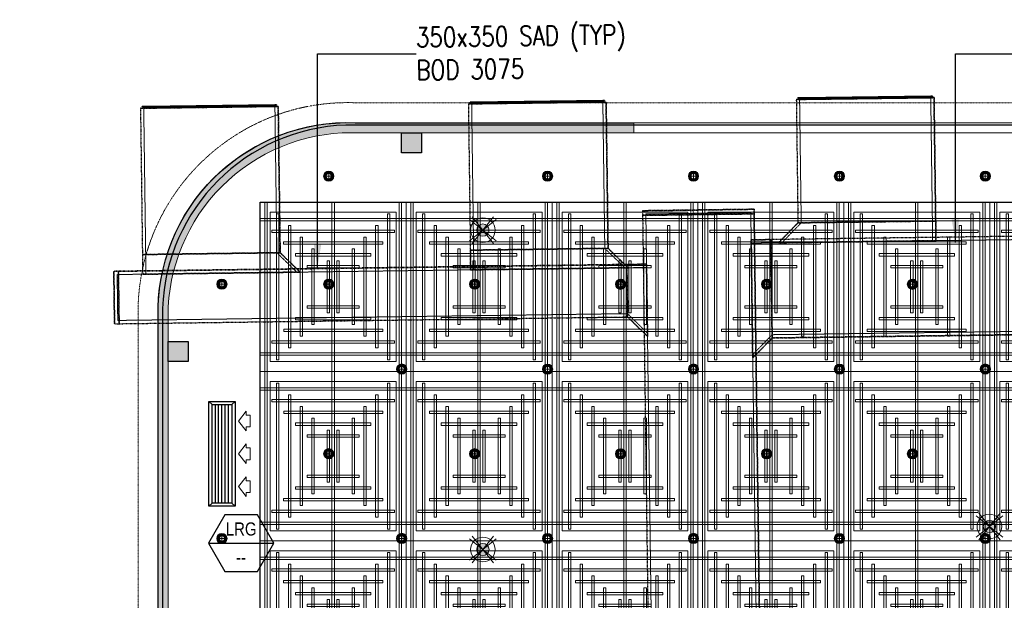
# Model space of a CAD drawing. Header units: millimetres. Extents: x -1097 to 62791, y -9731 to 18031.
# Tile 49 of 59: x -1097 to 6408, y 5337 to 9763. Entities that reach past the tile are written whole.
import ezdxf
from ezdxf.enums import TextEntityAlignment as Align

# ---------------------------------------------------------------- set-up
doc = ezdxf.new("R2010")
doc.units = ezdxf.units.MM
for name, pattern in [('( Dashed )', [0.75, 0.5, -0.25]), ('DASHED', [19.05, 12.7, -6.35]), ('Hidden 0_75', [1.5, 0.75, -0.75])]:
    doc.linetypes.add(name, pattern=pattern)
for name, color, linetype in [('0-MSC-MCP', 3, 'Continuous'), ('Flooring', 8, 'Continuous'), ('Legend', 7, 'Continuous')]:
    doc.layers.add(name, color=color, linetype=linetype)
for name, color, linetype, lineweight in [('00 Structural', 2, 'Continuous', 25), ('02 Furniture', 14, 'Continuous', 25), ('02_Elevation 00', 8, 'Continuous', 9), ('08_Hatch', 140, 'Continuous', 9), ('ACMV-XT-DUCT', 7, 'DASHED', 9), ('Ceiling', 14, 'Continuous', 9), ('E Celing Lighting', 5, 'DASHED', 5), ('Furniture', 14, 'Continuous', 9), ('Grey', 8, 'Continuous', 9), ('Lighting (Ceiling)', 160, 'Continuous', 15), ('V-ANNO-TEXT', 7, 'Continuous', 5), ('V-DIFF', 6, 'Continuous', 25)]:
    doc.layers.add(name, color=color, linetype=linetype, lineweight=lineweight)
doc.layers.add('03 Partition', color=7, linetype='Continuous', lineweight=25, true_color=0x2776bb)
doc.layers.add('ACMV-RA-FLOW-ARROW', color=1, linetype='Continuous', lineweight=20, true_color=0xff0000)
for name, color, linetype, true_color in [('ACMV-DUCT-THERMAL-EXT-INS', 9, 'DASHED', 0x808080), ('ACMV-GRD', 30, 'Continuous', 0xff7f00), ('RCP LAYOUT', 9, 'Continuous', 0x808080)]:
    doc.layers.add(name, color=color, linetype=linetype, true_color=true_color)
doc.styles.add('Arial Narrow', font='ARIALN.TTF')
doc.styles.add('Romans', font='romans.shx', dxfattribs={"width": 0.8})
doc.styles.get("Standard").update_dxf_attribs({"font": 'arial.ttf', "width": 0.8})
doc.dimstyles.new('ISO-25', dxfattribs={"dimtxt": 2.5, "dimasz": 2.5, "dimexe": 1.25, "dimexo": 0.625, "dimtad": 1, "dimtxsty": 'Standard', "dimcen": 2.5, "dimadec": 0, "dimazin": 0, "dimtfac": 1, "dimtmove": 0, "dimatfit": 3, "dimfxl": 1, "dimarcsym": 0})

# ---------------------------------------------------------------- blocks, each defined once
blk = doc.blocks.new('tsf H external wall')
at = {"layer": '03 Partition', "color": 8, "ltscale": 0.25, "true_color": 0x808080}
blk.add_lwpolyline([(1716285.81, -77864.05), (1716384.23, -77864.05, -0.432885), (1716442.64, -77923.15), (1716442.64, -78006.87)], format="xyb", dxfattribs=at)
blk = doc.blocks.new('plnnnn')
at = {"layer": '0-MSC-MCP', "ltscale": 0.25, "true_color": 0x808080}
h = blk.add_hatch(color=8, dxfattribs=at)
h.dxf.hatch_style = 1
h.paths.add_polyline_path([(1723421.03, -77565.43), (1723421.03, -77562.43), (1723333.21, -77562.43, 0.394212), (1723278.21, -77617.43), (1723278.21, -77719.26), (1723281.21, -77719.26), (1723281.21, -77620.43, -0.414214), (1723336.21, -77565.43)])
at = {"layer": '02_Elevation 00', "color": 8, "ltscale": 0.25, "true_color": 0x808080}
blk.add_line((1723421.03, -77565.43), (1723539.27, -77565.43), dxfattribs=at)
at = {"layer": '08_Hatch', "color": 8, "ltscale": 0.25, "true_color": 0x808080}
blk.add_lwpolyline([(1723281.21, -77719.26), (1723278.21, -77719.26), (1723278.21, -77617.43, -0.394212), (1723333.21, -77562.43), (1723421.03, -77562.43), (1723421.03, -77565.43), (1723336.21, -77565.43, 0.414214), (1723281.21, -77620.43)], format="xyb", close=True, dxfattribs=at)
at = {"layer": '02 Furniture', "color": 8, "true_color": 0x808080, "rotation": 90}
blk.add_blockref('tsf H external wall', (1645414.16, -1794005.07), dxfattribs=at)
blk = doc.blocks.new('ljbsdinfpn')
at = {"layer": 'Lighting (Ceiling)', "true_color": 0x808080}
h = blk.add_hatch(color=8, dxfattribs=at)
h.dxf.hatch_style = 1
edge = h.paths.add_edge_path()
edge.add_arc((-23157.71, -1088.48), 1.85, 0, 360)
h = blk.add_hatch(color=8, dxfattribs=at)
h.dxf.hatch_style = 1
edge = h.paths.add_edge_path()
edge.add_arc((-23157.71, -1088.48), 1.85, 0, 360)
at = {"layer": 'Lighting (Ceiling)', "color": 8, "true_color": 0x808080, "elevation": 0}
for points in [[(-23153.73, -1085.29), (-23161.69, -1091.68)], [(-23153.73, -1091.68), (-23161.69, -1085.29)], [(-23160.91, -1084.5), (-23154.51, -1092.46)], [(-23154.51, -1084.5), (-23160.91, -1092.46)]]:
    blk.add_lwpolyline(points, dxfattribs=at)
at = {"layer": 'Lighting (Ceiling)', "color": 8, "true_color": 0x808080}
for radius in [3.7, 3.7, 1.85, 1.85]:
    blk.add_circle((-23157.71, -1088.48, 0), radius, dxfattribs=at)
blk = doc.blocks.new('skievubjn')
at = {"layer": 'E Celing Lighting'}
for p in [(1744216.73, -77456.19, 0), (1744368.74, -77545.14, 0), (1744216.73, -77552.05, 0)]:
    blk.add_blockref('ljbsdinfpn', p, dxfattribs=at)
blk = doc.blocks.new('steel cols')
at = {"layer": '00 Structural', "ltscale": 0.25, "true_color": 0x808080}
h = blk.add_hatch(color=8, dxfattribs=at)
h.dxf.hatch_style = 1
h.paths.add_polyline_path([(1723381.98, -77443.61), (1723381.98, -77449.61), (1723387.98, -77449.61), (1723387.98, -77443.61)])
at = {"layer": '00 Structural', "color": 8, "ltscale": 0.25, "true_color": 0x808080}
blk.add_lwpolyline([(1723381.98, -77443.61), (1723387.98, -77443.61), (1723387.98, -77449.61), (1723381.98, -77449.61)], close=True, dxfattribs=at)
blk = doc.blocks.new('columns by us')
at = {"layer": '00 Structural', "color": 8, "true_color": 0x808080}
for p in [(-30.76, -121.82), (-100.76, -184.52)]:
    blk.add_blockref('steel cols', p, dxfattribs=at)
blk = doc.blocks.new('cl')
at = {"layer": 'Lighting (Ceiling)', "true_color": 0x808080}
h = blk.add_hatch(color=8, dxfattribs=at)
h.dxf.hatch_style = 1
h.paths.add_polyline_path([(1.53, 0.03, 1), (-1.53, 0.03, 1)])
h.paths.add_polyline_path([(-0.81, 0.03, -1), (0.81, 0.03, -1)], flags=16)
at = {"layer": 'Lighting (Ceiling)', "color": 8, "true_color": 0x808080}
for p, q in [((-1.53, 0.03), (1.53, 0.03)), ((0, 1.56), (0, -1.5))]:
    blk.add_line(p, q, dxfattribs=at)
for radius in [1.53, 0.806]:
    blk.add_circle((0, 0.03), radius, dxfattribs=at)
blk = doc.blocks.new('iserb jk')
at = {"layer": 'E Celing Lighting'}
for p in [(1717915.97, -79694.02), (1717981.66, -79694.02), (1718025.45, -79694.02), (1718069.24, -79694.02), (1718113.03, -79694.02), (1717883.92, -79726.42), (1717915.97, -79726.42), (1717959.77, -79726.42), (1718003.56, -79726.45), (1718047.35, -79726.45), (1718091.14, -79726.45), (1717937.87, -79751.89), (1717981.66, -79751.92), (1718025.45, -79751.89), (1718069.24, -79751.92), (1718113.03, -79751.89), (1717915.97, -79777.3), (1717959.77, -79777.3), (1718003.56, -79777.33), (1718047.35, -79777.33), (1718091.14, -79777.33), (1717883.92, -79802.75), (1717937.87, -79802.72), (1717981.66, -79802.75), (1718025.45, -79802.72), (1718069.24, -79802.75), (1718113.03, -79802.72)]:
    blk.add_blockref('cl', p, dxfattribs=at)
blk = doc.blocks.new('ceiling inst 2')
at = {"color": 8, "lineweight": 0, "ltscale": 0.25, "true_color": 0x808080}
for points in [[(1722740.06, -79108.62), (1722783.85, -79108.62), (1722783.85, -79057.79), (1722740.06, -79057.79)], [(1722743.06, -79105.62), (1722780.85, -79105.62), (1722780.85, -79060.79), (1722743.06, -79060.79)]]:
    blk.add_lwpolyline(points, close=True, dxfattribs=at)
at = {"layer": 'Ceiling', "color": 8, "lineweight": 0, "ltscale": 0.25, "true_color": 0x808080}
for points in [[(1722741.47, -79108.62), (1722742.17, -79108.62), (1722742.17, -79057.79), (1722741.47, -79057.79)], [(1722761.6, -79108.62), (1722762.31, -79108.62), (1722762.31, -79057.79), (1722761.6, -79057.79)], [(1722782.44, -79108.62), (1722781.74, -79108.62), (1722781.74, -79057.79), (1722782.44, -79057.79)], [(1722744.99, -79105.1), (1722745.69, -79105.1), (1722745.69, -79061.31), (1722744.99, -79061.31)], [(1722778.22, -79105.1), (1722778.93, -79105.1), (1722778.93, -79061.31), (1722778.22, -79061.31)], [(1722783.85, -79063.42), (1722740.06, -79063.42), (1722740.06, -79062.72), (1722783.85, -79062.72)], [(1722748.5, -79101.58), (1722749.21, -79101.58), (1722749.21, -79064.83), (1722748.5, -79064.83)], [(1722774.7, -79101.58), (1722775.41, -79101.58), (1722775.41, -79064.83), (1722774.7, -79064.83)], [(1722780.33, -79066.24), (1722780.33, -79066.94), (1722743.58, -79066.94), (1722743.58, -79066.24)], [(1722776.82, -79069.76), (1722776.82, -79070.46), (1722747.1, -79070.46), (1722747.1, -79069.76)], [(1722752.02, -79098.06), (1722752.73, -79098.06), (1722752.73, -79068.35), (1722752.02, -79068.35)], [(1722771.19, -79098.06), (1722771.89, -79098.06), (1722771.89, -79068.35), (1722771.19, -79068.35)], [(1722773.3, -79073.27), (1722773.3, -79073.98), (1722750.62, -79073.98), (1722750.62, -79073.27)], [(1722756.25, -79094.54), (1722755.54, -79094.54), (1722755.54, -79071.87), (1722756.25, -79071.87)], [(1722767.67, -79094.54), (1722768.37, -79094.54), (1722768.37, -79071.87), (1722767.67, -79071.87)], [(1722769.78, -79076.79), (1722769.78, -79077.5), (1722754.14, -79077.5), (1722754.14, -79076.79)], [(1722760.82, -79091.03), (1722760.12, -79091.03), (1722760.12, -79075.38), (1722760.82, -79075.38)], [(1722763.09, -79091.03), (1722763.8, -79091.03), (1722763.8, -79075.38), (1722763.09, -79075.38)], [(1722769.78, -79089.62), (1722769.78, -79088.91), (1722754.14, -79088.91), (1722754.14, -79089.62)], [(1722773.3, -79093.14), (1722773.3, -79092.43), (1722750.62, -79092.43), (1722750.62, -79093.14)], [(1722776.81, -79096.65), (1722776.81, -79095.95), (1722747.1, -79095.95), (1722747.1, -79096.65)], [(1722780.33, -79100.17), (1722780.33, -79099.47), (1722743.58, -79099.47), (1722743.58, -79100.17)], [(1722783.85, -79102.99), (1722740.06, -79102.99), (1722740.06, -79103.69), (1722783.85, -79103.69)]]:
    blk.add_lwpolyline(points, close=True, dxfattribs=at)
blk = doc.blocks.new('grid 2')
at = {"color": 8, "ltscale": 0.25, "true_color": 0x808080}
blk.add_lwpolyline([(1721746.24, -78535.54), (1721746.24, -78738.84), (1721658.66, -78738.84), (1721658.66, -78992.95), (1721877.62, -78992.95), (1721877.62, -79196.24), (1721527.29, -79196.24), (1721527.29, -79145.42), (1721483.5, -79145.42), (1721483.5, -78942.13), (1721527.29, -78942.13), (1721527.29, -78789.66), (1721483.5, -78789.66), (1721483.5, -78535.54)], close=True, dxfattribs=at)
at = {"layer": 'Flooring', "color": 8, "ltscale": 0.25, "true_color": 0x808080}
blk.add_lwpolyline([(1721906.16, -78870.12, -0.943473), (1721833.91, -78865.91), (1721778.56, -78865.54), (1721778.56, -78747.53), (1721976.22, -78747.52, -0.340693), (1722275.42, -78512.44), (1721509.19, -78512.44, 0.394212), (1721454.19, -78567.44), (1721454.19, -78812.39, -1.031559), (1721454.19, -78919.4), (1721454.19, -79157.98), (1721499.19, -79157.98), (1721499.19, -79214.98), (1721906.18, -79214.98), (1721906.16, -78870.06)], format="xyb", dxfattribs=at)
at = {"color": 8, "true_color": 0x808080, "xscale": -1}
for p in [(3444267.35, 522.25), (3444354.93, 522.25), (3444442.51, 522.25), (3444267.35, 420.6), (3444354.93, 420.6), (3444442.51, 420.6)]:
    blk.add_blockref('ceiling inst 2', p, dxfattribs=at)
at = {"color": 8, "true_color": 0x808080}
for p in [(-1212.77, 522.25), (-1125.19, 522.25), (-1037.61, 522.25), (-1212.77, 420.6), (-1125.19, 420.6), (-1037.61, 420.6)]:
    blk.add_blockref('ceiling inst 2', p, dxfattribs=at)
at = {"color": 8, "true_color": 0x808080, "rotation": 180}
for p in [(3444267.35, -157694.98), (3444354.93, -157694.98), (3444442.51, -157694.98)]:
    blk.add_blockref('ceiling inst 2', p, dxfattribs=at)
at = {"color": 8, "true_color": 0x808080, "xscale": -1, "rotation": 180}
for p in [(-1212.77, -157694.98), (-1125.19, -157694.98), (-1037.61, -157694.98)]:
    blk.add_blockref('ceiling inst 2', p, dxfattribs=at)
blk = doc.blocks.new('IRISH HOUSE-RCP LAYOUT')
at = {"layer": 'Furniture', "color": 8, "ltscale": 0.25, "true_color": 0x808080}
blk.add_lwpolyline([(20816.5, 8977.7), (1459, 8977.7, 0.414152), (-41.7, 7586.2), (-41.9, 944, 0.95654), (-42, -944), (-42.2, -7416.7), (-194.6, -7416.7), (-194.6, -9019.3), (1106, -9019.3), (1106, -8866.9), (11438.4, -8866.9)], format="xyb", dxfattribs=at)
at = {"layer": 'Grey', "color": 8, "linetype": '( Dashed )', "ltscale": 0.2, "true_color": 0x808080}
blk.add_lwpolyline([(20817, 8977.8), (20816.5, 9130.1), (1461.7, 9130.1, 0.414155), (-194.1, 7589), (-194.3, 1080, 0.836103), (-194.4, -1080), (-194.6, -7264.3), (-347, -7264.3), (-347, -9171.7), (1258.4, -9171.7), (1258.4, -9019.3), (11438.4, -9019.3), (11438.4, -8866.9)], format="xyb", dxfattribs=at)
at = {"xscale": 25.4, "yscale": 25.4, "zscale": 25.4}
blk.add_blockref('grid 2', (-43724944.7, 2003175.6), dxfattribs=at)
at = {"layer": '00 Structural', "color": 8, "true_color": 0x808080, "xscale": 25.4, "yscale": 25.4, "zscale": 25.4}
blk.add_blockref('columns by us', (-43771308.8, 1979063.5), dxfattribs=at)
at = {"layer": 'E Celing Lighting', "color": 8, "true_color": 0x808080, "xscale": 25.4, "yscale": 25.4, "zscale": 25.4}
for name, p in [('iserb jk', (-43633807.3, 2032797.3)), ('skievubjn', (-43712465.3, 2003193.7))]:
    blk.add_blockref(name, p, dxfattribs=at)
at = {"layer": 'Grey', "color": 8, "true_color": 0x808080, "xscale": 25.4, "yscale": 25.4, "zscale": 25.4}
blk.add_blockref('plnnnn', (-43771308.8, 1979063.5), dxfattribs=at)
blk = doc.blocks.new('RA-LBG-750x150')
at = {"layer": 'ACMV-GRD'}
for p, q in [((-375, 75), (-400, 100)), ((375, 75), (400, 100)), ((-375, -75), (-400, -100)), ((375, -75), (400, -100))]:
    blk.add_line(p, q, dxfattribs=at)
at = {"layer": 'ACMV-GRD', "color": 8, "true_color": 0x808080}
for p, q in [((-375, 50), (375, 50)), ((-375, 25), (375, 25)), ((-375, 0), (375, 0)), ((-375, -25), (375, -25)), ((-375, -50), (375, -50))]:
    blk.add_line(p, q, dxfattribs=at)
at = {"layer": 'ACMV-GRD'}
for points in [[(-400, 100), (400, 100), (400, -100), (-400, -100)], [(-375, 75), (375, 75), (375, -75), (-375, -75)]]:
    blk.add_lwpolyline(points, close=True, dxfattribs=at)
at = {"layer": 'ACMV-RA-FLOW-ARROW'}
for points in [[(-250, -125), (-325, -185), (-295, -185), (-295, -215), (-205, -215), (-205, -185), (-175, -185), (-250, -125)], [(0, -125), (-75, -185), (-45, -185), (-45, -215), (45, -215), (45, -185), (75, -185), (0, -125)], [(250, -125), (175, -185), (205, -185), (205, -215), (295, -215), (295, -185), (325, -185), (250, -125)]]:
    blk.add_lwpolyline(points, dxfattribs=at)
blk = doc.blocks.new('AIR Terminal Tag')
at = {"layer": 'Legend'}
blk.add_line((-250, 0), (250, 0), dxfattribs=at)
blk.add_lwpolyline([(-125, 216.5), (-250, 0), (-125, -216.5), (125, -216.5), (250, 0), (125, 216.5)], close=True, dxfattribs=at)
at = {"layer": 'Legend', "style": 'Arial Narrow'}
for tag, p in [('AIR_TERMINAL_TYPE_NUMBER', (0, 108.3)), ('CFM', (0, -108.3))]:
    blk.add_attdef(tag, text='', height=100, dxfattribs=at).set_placement(p, align=Align.MIDDLE_CENTER)
blk = doc.blocks.new('A$C4ac76d66')
at = {"layer": 'ACMV-DUCT-THERMAL-EXT-INS', "linetype": 'Hidden 0_75'}
for p, q in [((-9597, 9163.8), (-10646.9, 9149.8)), ((-10646.9, 9149.8), (-9597, 9163.8)), ((-9582.2, 8048.4), (-9597, 9163.8)), ((-9597, 9163.8), (-9582.2, 8048.4)), ((-7097.3, 9197.1), (-8147.2, 9183.1)), ((-8147.2, 9183.1), (-7097.3, 9197.1)), ((-8147.2, 9183.1), (-8132.3, 8067.7)), ((-8147.2, 9183.1), (-8132.3, 8067.7)), ((-7082.4, 8081.7), (-7097.3, 9197.1)), ((-7097.3, 9197.1), (-7082.4, 8081.7)), ((-4597.5, 9230.4), (-5647.4, 9216.5)), ((-5647.4, 9216.5), (-4597.5, 9230.4)), ((-5647.4, 9216.5), (-5634.9, 8276)), ((-5647.4, 9216.5), (-5634.9, 8276)), ((-4583, 8140), (-4597.5, 9230.4)), ((-4597.5, 9230.4), (-4583, 8140)), ((-10646.9, 9149.8), (-10630.1, 7884.4)), ((-10646.9, 9149.8), (-10630.1, 7884.4)), ((-5969.7, 8379.6), (-6819.6, 8368.3)), ((-6819.6, 8368.3), (-5969.7, 8379.6)), ((-6819.6, 8368.3), (-6752.3, 3315.2)), ((-6819.6, 8368.3), (-6752.3, 3315.2)), ((-5969.2, 8344.6), (-6819.2, 8333.3)), ((-6819.2, 8333.3), (-5969.2, 8344.6)), ((-5969.2, 8344.6), (-6819.2, 8333.3)), ((-6819.2, 8333.3), (-5969.2, 8344.6)), ((-5969.7, 8379.6), (-5969.2, 8344.6)), ((-5969.2, 8344.6), (-5969.7, 8379.6)), ((-5902.4, 3326.5), (-5969.2, 8344.6)), ((-5969.2, 8344.6), (-5902.4, 3326.5)), ((-5782.8, 8124), (-5634.9, 8276)), ((-5634.9, 8276), (-5782.8, 8124)), ((-4585, 8290), (-5634.9, 8276)), ((-5634.9, 8276), (-4585, 8290)), ((-5634.9, 8276), (-4585, 8290)), ((-4585, 8290), (-5634.9, 8276)), ((516.9, 8233), (-5841.6, 8148.3)), ((516.9, 8233), (-5841.6, 8148.3)), ((-5841.6, 8148.3), (-5991.6, 8146.3)), ((-5991.6, 8146.3), (-5841.6, 8148.3)), ((-5991.6, 8146.3), (-5979.6, 7246.3)), ((-5979.6, 7246.3), (-5991.6, 8146.3)), ((-5831.6, 7398.3), (-5841.6, 8148.3)), ((-5841.6, 8148.3), (-5831.6, 7398.3)), ((-5831.6, 7398.3), (-5841.6, 8148.3)), ((-5841.6, 8148.3), (-5831.6, 7398.3)), ((-4583, 8140), (-5782.8, 8124)), ((-5782.8, 8124), (-4583, 8140)), ((-9582.2, 8048.4), (-10632.1, 8034.4)), ((-10632.1, 8034.4), (-9582.2, 8048.4)), ((-9582.2, 8048.4), (-10632.1, 8034.4)), ((-10632.1, 8034.4), (-9582.2, 8048.4)), ((-9430.2, 7900.4), (-9582.2, 8048.4)), ((-9582.2, 8048.4), (-9430.2, 7900.4)), ((-7082.4, 8081.7), (-8132.3, 8067.7)), ((-8132.3, 8067.7), (-7082.4, 8081.7)), ((-7082.4, 8081.7), (-8132.3, 8067.7)), ((-8132.3, 8067.7), (-7082.4, 8081.7)), ((-8132.3, 8067.7), (-8130.3, 7917.7)), ((-8130.3, 7917.7), (-8132.3, 8067.7)), ((-6930.4, 7933.7), (-7082.4, 8081.7)), ((-7082.4, 8081.7), (-6930.4, 7933.7)), ((-6939.2, 7958.6), (-10850.1, 7906.5)), ((-10850.1, 7906.5), (-6939.2, 7958.6)), ((-6939.2, 7958.6), (-6789.2, 7960.6)), ((-6789.2, 7960.6), (-6939.2, 7958.6)), ((-6933.8, 7558.7), (-6939.2, 7958.6)), ((-6939.2, 7958.6), (-6933.8, 7558.7)), ((-6939.2, 7958.6), (-6933.8, 7558.7)), ((-6933.8, 7558.7), (-6939.2, 7958.6)), ((-6789.2, 7960.6), (-6781.9, 7410.7)), ((-6781.9, 7410.7), (-6789.2, 7960.6)), ((-10850.1, 7906.5), (-10844.8, 7506.5)), ((-10844.8, 7506.5), (-10850.1, 7906.5)), ((-10815.1, 7907), (-10809.8, 7507)), ((-10809.8, 7507), (-10815.1, 7907)), ((-10815.1, 7907), (-10809.8, 7507)), ((-10809.8, 7507), (-10815.1, 7907)), ((-10630.1, 7884.4), (-9430.2, 7900.4)), ((-9430.2, 7900.4), (-10630.1, 7884.4)), ((-8130.3, 7917.7), (-6930.4, 7933.7)), ((-6930.4, 7933.7), (-8130.3, 7917.7)), ((-10844.8, 7506.5), (-6933.8, 7558.7)), ((-10844.8, 7506.5), (-6933.8, 7558.7)), ((-6781.9, 7410.7), (-6933.8, 7558.7)), ((-6933.8, 7558.7), (-6781.9, 7410.7)), ((-5831.6, 7398.3), (526.9, 7483.1)), ((526.9, 7483.1), (-5831.6, 7398.3)), ((-5979.6, 7246.3), (-5831.6, 7398.3)), ((-5831.6, 7398.3), (-5979.6, 7246.3))]:
    blk.add_line(p, q, dxfattribs=at)
at = {"layer": 'ACMV-XT-DUCT', "ltscale": 0.1}
for p, q in [((-10622, 9150.2), (-9622, 9163.5)), ((-9622, 9163.5), (-9607.2, 8048.1)), ((-8122.2, 9183.5), (-7122.3, 9196.8)), ((-8107.3, 8068.1), (-8122.2, 9183.5)), ((-7122.3, 9196.8), (-7107.4, 8081.4)), ((-5622.4, 9216.8), (-4622.5, 9230.1)), ((-5609.9, 8276.4), (-5622.4, 9216.8)), ((-4622.5, 9230.1), (-4610, 8289.7)), ((-10607.1, 8034.7), (-10622, 9150.2)), ((-6794.3, 8343.6), (-5994.4, 8354.3)), ((-5994.4, 8354.3), (-6794.3, 8343.6)), ((-6794.3, 8343.6), (-6794.3, 8343.6)), ((-6794.2, 8333.6), (-6794.3, 8343.6)), ((-6794.3, 8343.6), (-6794.2, 8333.6)), ((-6794.2, 8333.6), (-5994.2, 8344.3)), ((-6794.2, 8333.6), (-5994.2, 8344.3)), ((-5994.2, 8344.3), (-6794.2, 8333.6)), ((-6727.3, 3315.5), (-6794.2, 8333.6)), ((-6794.2, 8333.6), (-6794.2, 8333.6)), ((-5994.4, 8354.3), (-5994.4, 8354.3)), ((-5994.4, 8354.3), (-5994.2, 8344.3)), ((-5994.4, 8354.3), (-5994.2, 8344.3)), ((-5994.2, 8344.3), (-5927.4, 3326.2)), ((-5994.2, 8344.3), (-5994.2, 8344.3)), ((-5609.9, 8276.4), (-4610, 8289.7)), ((-5841.3, 8123.3), (517.3, 8208)), ((-5841.3, 8123.3), (-5991.3, 8121.3)), ((-5991.3, 8121.3), (-5841.3, 8123.3)), ((-5991.3, 8121.3), (-5979.9, 7271.3)), ((-5979.9, 7271.3), (-5991.3, 8121.3)), ((-5991.3, 8121.3), (-5991.3, 8121.3)), ((-5841.3, 8123.3), (-5831.9, 7423.3)), ((-5841.3, 8123.3), (-5831.9, 7423.3)), ((-5831.9, 7423.3), (-5841.3, 8123.3)), ((-5841.3, 8123.3), (-5841.3, 8123.3)), ((-10607.1, 8034.7), (-9607.2, 8048.1)), ((-10607.1, 8034.7), (-9607.2, 8048.1)), ((-9607.2, 8048.1), (-10607.1, 8034.7)), ((-10607.1, 8034.7), (-10605.1, 7884.8)), ((-10605.1, 7884.8), (-10607.1, 8034.7)), ((-10607.1, 8034.7), (-10607.1, 8034.7)), ((-9455.2, 7900.1), (-9607.2, 8048.1)), ((-9455.2, 7900.1), (-9607.2, 8048.1)), ((-9607.2, 8048.1), (-9607.2, 8048.1)), ((-8107.3, 8068.1), (-7107.4, 8081.4)), ((-8107.3, 8068.1), (-7107.4, 8081.4)), ((-7107.4, 8081.4), (-8107.3, 8068.1)), ((-8107.3, 8068.1), (-8105.3, 7918.1)), ((-8105.3, 7918.1), (-8107.3, 8068.1)), ((-8107.3, 8068.1), (-8107.3, 8068.1)), ((-6955.4, 7933.4), (-7107.4, 8081.4)), ((-6955.4, 7933.4), (-7107.4, 8081.4)), ((-10824.8, 7881.8), (-10814.8, 7882)), ((-10824.8, 7881.8), (-10814.8, 7882)), ((-10820.1, 7531.9), (-10824.8, 7881.8)), ((-10824.8, 7881.8), (-10824.8, 7881.8)), ((-10824.8, 7881.8), (-10820.1, 7531.9)), ((-10814.8, 7882), (-6938.8, 7933.6)), ((-10810.1, 7532), (-10814.8, 7882)), ((-10810.1, 7532), (-10814.8, 7882)), ((-10814.8, 7882), (-10814.8, 7882)), ((-10814.8, 7882), (-10810.1, 7532)), ((-10605.1, 7884.8), (-9455.2, 7900.1)), ((-9455.2, 7900.1), (-10605.1, 7884.8)), ((-10605.1, 7884.8), (-10605.1, 7884.8)), ((-9455.2, 7900.1), (-9455.2, 7900.1)), ((-8105.3, 7918.1), (-6955.4, 7933.4)), ((-6955.4, 7933.4), (-8105.3, 7918.1)), ((-8105.3, 7918.1), (-8105.3, 7918.1)), ((-6955.4, 7933.4), (-6955.4, 7933.4)), ((-6934.2, 7583.7), (-6938.8, 7933.6)), ((-6934.2, 7583.7), (-10810.1, 7532)), ((-10810.1, 7532), (-10820.1, 7531.9)), ((-10820.1, 7531.9), (-10810.1, 7532)), ((-10820.1, 7531.9), (-10820.1, 7531.9)), ((-10810.1, 7532), (-10810.1, 7532)), ((526.6, 7508.1), (-5831.9, 7423.3)), ((-5979.9, 7271.3), (-5831.9, 7423.3)), ((-5979.9, 7271.3), (-5831.9, 7423.3)), ((-5831.9, 7423.3), (-5831.9, 7423.3)), ((-5979.9, 7271.3), (-5979.9, 7271.3))]:
    blk.add_line(p, q, dxfattribs=at)
at = {"layer": 'ACMV-XT-DUCT', "ltscale": 0.1, "extrusion": (0, 0, -1)}
for p, q in [((-5757.8, 8124.4), (-5609.9, 8276.4)), ((-5757.8, 8124.4), (-5609.9, 8276.4)), ((-5609.9, 8276.4), (-4610, 8289.7)), ((-4610, 8289.7), (-5609.9, 8276.4)), ((-5609.9, 8276.4), (-5609.9, 8276.4)), ((-4610, 8289.7), (-4610, 8289.7)), ((-4610, 8289.7), (-4608, 8139.7)), ((-4608, 8139.7), (-4610, 8289.7)), ((-4608, 8139.7), (-5757.8, 8124.4)), ((-5757.8, 8124.4), (-4608, 8139.7)), ((-5757.8, 8124.4), (-5757.8, 8124.4)), ((-4608, 8139.7), (-4608, 8139.7)), ((-6938.8, 7933.6), (-6788.9, 7935.6)), ((-6788.9, 7935.6), (-6938.8, 7933.6)), ((-6938.8, 7933.6), (-6934.2, 7583.7)), ((-6934.2, 7583.7), (-6938.8, 7933.6)), ((-6938.8, 7933.6), (-6938.8, 7933.6)), ((-6788.9, 7935.6), (-6782.2, 7435.7)), ((-6782.2, 7435.7), (-6788.9, 7935.6)), ((-6788.9, 7935.6), (-6788.9, 7935.6)), ((-6782.2, 7435.7), (-6934.2, 7583.7)), ((-6782.2, 7435.7), (-6934.2, 7583.7)), ((-6934.2, 7583.7), (-6934.2, 7583.7)), ((-6782.2, 7435.7), (-6782.2, 7435.7))]:
    blk.add_line(p, q, dxfattribs=at)
at = {"layer": 'V-DIFF'}
for p, q in [((-4622.3, 9239.6), (-5622.8, 9226.3)), ((-5622.8, 9226.3), (-4622.3, 9239.6)), ((-4622.7, 9242.6), (-5622.6, 9229.3)), ((-5622.6, 9229.3), (-4622.7, 9242.6)), ((-4622.7, 9242.6), (-5622.6, 9229.3)), ((-5622.6, 9229.3), (-4622.7, 9242.6)), ((-4622.6, 9239.6), (-5622.5, 9226.3)), ((-5622.5, 9226.3), (-4622.6, 9239.6)), ((-5622.5, 9226.3), (-4622.6, 9239.6)), ((-5622.5, 9226.3), (-4622.6, 9239.6)), ((-5622.5, 9226.3), (-4622.6, 9239.6)), ((-5622.5, 9226.3), (-4622.6, 9239.6)), ((-4610.2, 9242.8), (-4622.7, 9242.6)), ((-4622.7, 9242.6), (-4610.2, 9242.8)), ((-4622.7, 9242.6), (-4622.6, 9239.6)), ((-4622.6, 9239.6), (-4622.7, 9242.6)), ((-4622.7, 9242.6), (-4622.7, 9242.6)), ((-4622.7, 9242.6), (-4622.7, 9242.6)), ((-4622.7, 9242.6), (-4622.6, 9239.6)), ((-4622.5, 9230.1), (-4622.7, 9242.6)), ((-4622.7, 9242.6), (-4622.5, 9230.1)), ((-4622.6, 9239.6), (-4622.7, 9242.6)), ((-4622.7, 9242.6), (-4622.7, 9242.6)), ((-4622.6, 9239.6), (-4610.1, 9239.8)), ((-4622.6, 9239.6), (-4610.1, 9239.8)), ((-4622.6, 9239.6), (-4622.6, 9239.6)), ((-4622.6, 9239.6), (-4622.5, 9230.1)), ((-4622.5, 9230.1), (-4622.6, 9239.6)), ((-4622.6, 9239.6), (-4622.6, 9239.6)), ((-4622.6, 9239.6), (-4622.6, 9239.6)), ((-4622.6, 9239.6), (-4622.5, 9230.1)), ((-4622.5, 9230.1), (-4622.6, 9239.6)), ((-4622.6, 9239.6), (-4622.6, 9239.6)), ((-4622.3, 9239.6), (-4622.3, 9239.6)), ((-4622.3, 9239.6), (-4622.2, 9230.1)), ((-4622.2, 9230.1), (-4622.3, 9239.6)), ((-4610.2, 9242.8), (-4610.2, 9242.8)), ((-4610.2, 9242.8), (-4610.1, 9239.8)), ((-4610.1, 9239.8), (-4610.2, 9242.8)), ((-4610.1, 9239.8), (-4610.1, 9239.8)), ((-10634.6, 9162.5), (-10622.1, 9162.7)), ((-10622.1, 9162.7), (-10634.6, 9162.5)), ((-10634.6, 9162.5), (-10634.6, 9159.5)), ((-10634.6, 9159.5), (-10634.6, 9162.5)), ((-10634.6, 9162.5), (-10634.6, 9162.5)), ((-10622.1, 9159.6), (-10634.6, 9159.5)), ((-10622.1, 9159.6), (-10634.6, 9159.5)), ((-10634.6, 9159.5), (-10634.6, 9159.5)), ((-9621.9, 9173), (-10622.4, 9159.6)), ((-10622.4, 9159.6), (-9621.9, 9173)), ((-10622.4, 9159.6), (-10622.4, 9159.6)), ((-10622.3, 9150.1), (-10622.4, 9159.6)), ((-10622.3, 9150.1), (-10622.4, 9159.6)), ((-9621.7, 9163.5), (-10622.3, 9150.1)), ((-10622.3, 9150.1), (-9621.7, 9163.5)), ((-9622.2, 9176), (-10622.1, 9162.7)), ((-10622.1, 9162.7), (-9622.2, 9176)), ((-9622.2, 9176), (-10622.1, 9162.7)), ((-10622.1, 9162.7), (-9622.2, 9176)), ((-10622.1, 9159.7), (-9622.2, 9173)), ((-10622.1, 9159.7), (-9622.2, 9173)), ((-10622.1, 9159.7), (-9622.2, 9173)), ((-10622.1, 9159.7), (-9622.2, 9173)), ((-9622.2, 9173), (-10622.1, 9159.6)), ((-10622.1, 9159.6), (-9622.2, 9173)), ((-10622.1, 9162.7), (-10622, 9150.2)), ((-10622.1, 9159.7), (-10622.1, 9162.7)), ((-10622.1, 9162.7), (-10622.1, 9162.7)), ((-10622.1, 9162.7), (-10622.1, 9162.7)), ((-10622.1, 9162.7), (-10622.1, 9159.7)), ((-10622, 9150.2), (-10622.1, 9162.7)), ((-10622.1, 9162.7), (-10622.1, 9162.7)), ((-10622.1, 9162.7), (-10622.1, 9159.6)), ((-10622.1, 9159.6), (-10622.1, 9162.7)), ((-10622, 9150.2), (-10622.1, 9159.7)), ((-10622.1, 9159.7), (-10622.1, 9159.7)), ((-10622.1, 9159.7), (-10622.1, 9159.7)), ((-10622.1, 9159.7), (-10622, 9150.2)), ((-10622.1, 9159.6), (-10622.1, 9159.6)), ((-10622, 9150.2), (-10622.1, 9159.6)), ((-10622, 9150.2), (-10622.1, 9159.6)), ((-10622.1, 9159.6), (-10622.1, 9159.6)), ((-10622, 9150.2), (-9622, 9163.5)), ((-10622, 9150.2), (-9622, 9163.5)), ((-10622, 9150.2), (-9622, 9163.5)), ((-10622, 9150.2), (-9622, 9163.5)), ((-9622, 9163.5), (-10622, 9150.2)), ((-10622, 9150.2), (-9622, 9163.5)), ((-9609.7, 9176.1), (-9622.2, 9176)), ((-9622.2, 9176), (-9609.7, 9176.1)), ((-9622.2, 9176), (-9622.2, 9173)), ((-9622.2, 9173), (-9622.2, 9176)), ((-9622.2, 9176), (-9622.2, 9176)), ((-9622.2, 9176), (-9622.2, 9176)), ((-9622.2, 9176), (-9622.2, 9173)), ((-9622, 9163.5), (-9622.2, 9176)), ((-9622.2, 9176), (-9622, 9163.5)), ((-9622.2, 9173), (-9622.2, 9176)), ((-9622.2, 9176), (-9622.2, 9176)), ((-9622.2, 9173), (-9609.7, 9173.1)), ((-9622.2, 9173), (-9609.7, 9173.1)), ((-9622.2, 9173), (-9622.2, 9173)), ((-9622.2, 9173), (-9622, 9163.5)), ((-9622, 9163.5), (-9622.2, 9173)), ((-9622.2, 9173), (-9622.2, 9173)), ((-9622.2, 9173), (-9622.2, 9173)), ((-9622.2, 9173), (-9622, 9163.5)), ((-9622, 9163.5), (-9622.2, 9173)), ((-9622.2, 9173), (-9622.2, 9173)), ((-9622, 9163.5), (-9622, 9163.5)), ((-9622, 9163.5), (-9622, 9163.5)), ((-9622, 9163.5), (-9622, 9163.5)), ((-9621.9, 9173), (-9621.9, 9173)), ((-9621.9, 9173), (-9621.7, 9163.5)), ((-9621.7, 9163.5), (-9621.9, 9173)), ((-9621.7, 9163.5), (-9621.7, 9163.5)), ((-9609.7, 9176.1), (-9609.7, 9176.1)), ((-9609.7, 9176.1), (-9609.7, 9173.1)), ((-9609.7, 9173.1), (-9609.7, 9176.1)), ((-9609.7, 9173.1), (-9609.7, 9173.1)), ((-8134.8, 9195.8), (-8122.3, 9196)), ((-8122.3, 9196), (-8134.8, 9195.8)), ((-8134.8, 9195.8), (-8134.8, 9192.8)), ((-8134.8, 9192.8), (-8134.8, 9195.8)), ((-8134.8, 9195.8), (-8134.8, 9195.8)), ((-8122.3, 9193), (-8134.8, 9192.8)), ((-8122.3, 9193), (-8134.8, 9192.8)), ((-8134.8, 9192.8), (-8134.8, 9192.8)), ((-7122.1, 9206.3), (-8122.6, 9193)), ((-8122.6, 9193), (-7122.1, 9206.3)), ((-8122.6, 9193), (-8122.6, 9193)), ((-8122.5, 9183.5), (-8122.6, 9193)), ((-8122.5, 9183.5), (-8122.6, 9193)), ((-7122, 9196.8), (-8122.5, 9183.5)), ((-8122.5, 9183.5), (-7122, 9196.8)), ((-8122.5, 9183.5), (-8122.5, 9183.5)), ((-7122.4, 9209.3), (-8122.3, 9196)), ((-8122.3, 9196), (-7122.4, 9209.3)), ((-7122.4, 9209.3), (-8122.3, 9196)), ((-8122.3, 9196), (-7122.4, 9209.3)), ((-7122.4, 9206.3), (-8122.3, 9193)), ((-8122.3, 9193), (-7122.4, 9206.3)), ((-8122.3, 9193), (-7122.4, 9206.3)), ((-8122.3, 9193), (-7122.4, 9206.3)), ((-8122.3, 9193), (-7122.4, 9206.3)), ((-8122.3, 9193), (-7122.4, 9206.3)), ((-8122.3, 9196), (-8122.3, 9196)), ((-8122.3, 9196), (-8122.3, 9193)), ((-8122.3, 9193), (-8122.3, 9196)), ((-8122.3, 9196), (-8122.2, 9183.5)), ((-8122.3, 9193), (-8122.3, 9196)), ((-8122.3, 9196), (-8122.3, 9196)), ((-8122.3, 9196), (-8122.3, 9196)), ((-8122.3, 9196), (-8122.3, 9193)), ((-8122.2, 9183.5), (-8122.3, 9196)), ((-8122.3, 9193), (-8122.3, 9193)), ((-8122.2, 9183.5), (-8122.3, 9193)), ((-8122.2, 9183.5), (-8122.3, 9193)), ((-8122.3, 9193), (-8122.3, 9193)), ((-8122.2, 9183.5), (-8122.3, 9193)), ((-8122.3, 9193), (-8122.3, 9193)), ((-8122.3, 9193), (-8122.3, 9193)), ((-8122.3, 9193), (-8122.2, 9183.5)), ((-7122.3, 9196.8), (-8122.2, 9183.5)), ((-8122.2, 9183.5), (-7122.3, 9196.8)), ((-8122.2, 9183.5), (-7122.3, 9196.8)), ((-8122.2, 9183.5), (-7122.3, 9196.8)), ((-8122.2, 9183.5), (-7122.3, 9196.8)), ((-8122.2, 9183.5), (-7122.3, 9196.8)), ((-8122.2, 9183.5), (-8122.2, 9183.5)), ((-8122.2, 9183.5), (-8122.2, 9183.5)), ((-8122.2, 9183.5), (-8122.2, 9183.5)), ((-7109.9, 9209.5), (-7122.4, 9209.3)), ((-7122.4, 9209.3), (-7109.9, 9209.5)), ((-7122.4, 9209.3), (-7122.4, 9206.3)), ((-7122.4, 9206.3), (-7122.4, 9209.3)), ((-7122.4, 9209.3), (-7122.4, 9209.3)), ((-7122.4, 9209.3), (-7122.4, 9209.3)), ((-7122.4, 9209.3), (-7122.4, 9206.3)), ((-7122.3, 9196.8), (-7122.4, 9209.3)), ((-7122.4, 9209.3), (-7122.3, 9196.8)), ((-7122.4, 9206.3), (-7122.4, 9209.3)), ((-7122.4, 9209.3), (-7122.4, 9209.3)), ((-7122.4, 9206.3), (-7109.9, 9206.5)), ((-7122.4, 9206.3), (-7109.9, 9206.5)), ((-7122.4, 9206.3), (-7122.4, 9206.3)), ((-7122.4, 9206.3), (-7122.3, 9196.8)), ((-7122.3, 9196.8), (-7122.4, 9206.3)), ((-7122.4, 9206.3), (-7122.4, 9206.3)), ((-7122.4, 9206.3), (-7122.4, 9206.3)), ((-7122.4, 9206.3), (-7122.3, 9196.8)), ((-7122.3, 9196.8), (-7122.4, 9206.3)), ((-7122.4, 9206.3), (-7122.4, 9206.3)), ((-7122.3, 9196.8), (-7122.3, 9196.8)), ((-7122.3, 9196.8), (-7122.3, 9196.8)), ((-7122.3, 9196.8), (-7122.3, 9196.8)), ((-7122.1, 9206.3), (-7122.1, 9206.3)), ((-7122.1, 9206.3), (-7122, 9196.8)), ((-7122, 9196.8), (-7122.1, 9206.3)), ((-7122, 9196.8), (-7122, 9196.8)), ((-7109.9, 9209.5), (-7109.9, 9209.5)), ((-7109.9, 9209.5), (-7109.9, 9206.5)), ((-7109.9, 9206.5), (-7109.9, 9209.5)), ((-7109.9, 9206.5), (-7109.9, 9206.5)), ((-5635.1, 9229.1), (-5622.6, 9229.3)), ((-5622.6, 9229.3), (-5635.1, 9229.1)), ((-5635.1, 9229.1), (-5635, 9226.1)), ((-5635, 9226.1), (-5635.1, 9229.1)), ((-5635.1, 9229.1), (-5635.1, 9229.1)), ((-5622.5, 9226.3), (-5635, 9226.1)), ((-5622.5, 9226.3), (-5635, 9226.1)), ((-5635, 9226.1), (-5635, 9226.1)), ((-5622.8, 9226.3), (-5622.8, 9226.3)), ((-5622.7, 9216.8), (-5622.8, 9226.3)), ((-5622.7, 9216.8), (-5622.8, 9226.3)), ((-4622.2, 9230.1), (-5622.7, 9216.8)), ((-5622.7, 9216.8), (-4622.2, 9230.1)), ((-5622.7, 9216.8), (-5622.7, 9216.8)), ((-5622.6, 9229.3), (-5622.6, 9229.3)), ((-5622.6, 9229.3), (-5622.5, 9226.3)), ((-5622.5, 9226.3), (-5622.6, 9229.3)), ((-5622.6, 9229.3), (-5622.4, 9216.8)), ((-5622.5, 9226.3), (-5622.6, 9229.3)), ((-5622.6, 9229.3), (-5622.6, 9229.3)), ((-5622.6, 9229.3), (-5622.6, 9229.3)), ((-5622.6, 9229.3), (-5622.5, 9226.3)), ((-5622.4, 9216.8), (-5622.6, 9229.3)), ((-5622.5, 9226.3), (-5622.5, 9226.3)), ((-5622.4, 9216.8), (-5622.5, 9226.3)), ((-5622.4, 9216.8), (-5622.5, 9226.3)), ((-5622.5, 9226.3), (-5622.5, 9226.3)), ((-5622.4, 9216.8), (-5622.5, 9226.3)), ((-5622.5, 9226.3), (-5622.5, 9226.3)), ((-5622.5, 9226.3), (-5622.5, 9226.3)), ((-5622.5, 9226.3), (-5622.4, 9216.8)), ((-4622.5, 9230.1), (-5622.4, 9216.8)), ((-5622.4, 9216.8), (-4622.5, 9230.1)), ((-5622.4, 9216.8), (-4622.5, 9230.1)), ((-5622.4, 9216.8), (-4622.5, 9230.1)), ((-5622.4, 9216.8), (-4622.5, 9230.1)), ((-5622.4, 9216.8), (-4622.5, 9230.1)), ((-5622.4, 9216.8), (-5622.4, 9216.8)), ((-5622.4, 9216.8), (-5622.4, 9216.8)), ((-5622.4, 9216.8), (-5622.4, 9216.8)), ((-4622.5, 9230.1), (-4622.5, 9230.1)), ((-4622.5, 9230.1), (-4622.5, 9230.1)), ((-4622.5, 9230.1), (-4622.5, 9230.1)), ((-4622.2, 9230.1), (-4622.2, 9230.1)), ((-10622.3, 9150.1), (-10622.3, 9150.1)), ((-10622, 9150.2), (-10622, 9150.2)), ((-10622, 9150.2), (-10622, 9150.2)), ((-10622, 9150.2), (-10622, 9150.2))]:
    blk.add_line(p, q, dxfattribs=at)
at = {"layer": 'V-ANNO-TEXT', "insert": (-8545.9, 9565.1), "char_height": 150, "width": 4754.36, "attachment_point": 4, "rotation": 0.76357, "style": 'Romans'}
blk.add_mtext('350x350 SAD (TYP)\\PBOD 3075', dxfattribs=at)
at = {"color": 0}
for points in [[(-9297.2, 7937.9), (-9297.2, 9565.1), (-8545.9, 9565.1)], [(-4433.9, 8126.6), (-4433.9, 9565.1), (-3769.7, 9565.1)]]:
    blk.add_leader(points, dimstyle='ISO-25', override={"dimasz": 175, "dimtad": 0}, dxfattribs=at)

msp = doc.modelspace()

# ---------------------------------------------------------------- block references
at = {"color": 8, "true_color": 0x808080}
msp.add_blockref('A$C4ac76d66', (10470.3, -61.4), dxfattribs=at)
at = {"rotation": 89.99999999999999}
msp.add_blockref('RA-LBG-750x150', (444.4, 6453.8), dxfattribs=at)
at = {"layer": 'Legend'}
msp.add_blockref('AIR Terminal Tag', (590.8, 5772.5), dxfattribs=at).add_auto_attribs({'CFM': '--', 'AIR_TERMINAL_TYPE_NUMBER': 'LRG'})
at = {"layer": 'RCP LAYOUT'}
msp.add_blockref('IRISH HOUSE-RCP LAYOUT', (0, 0), dxfattribs=at)

doc.saveas('drawing.dxf')
